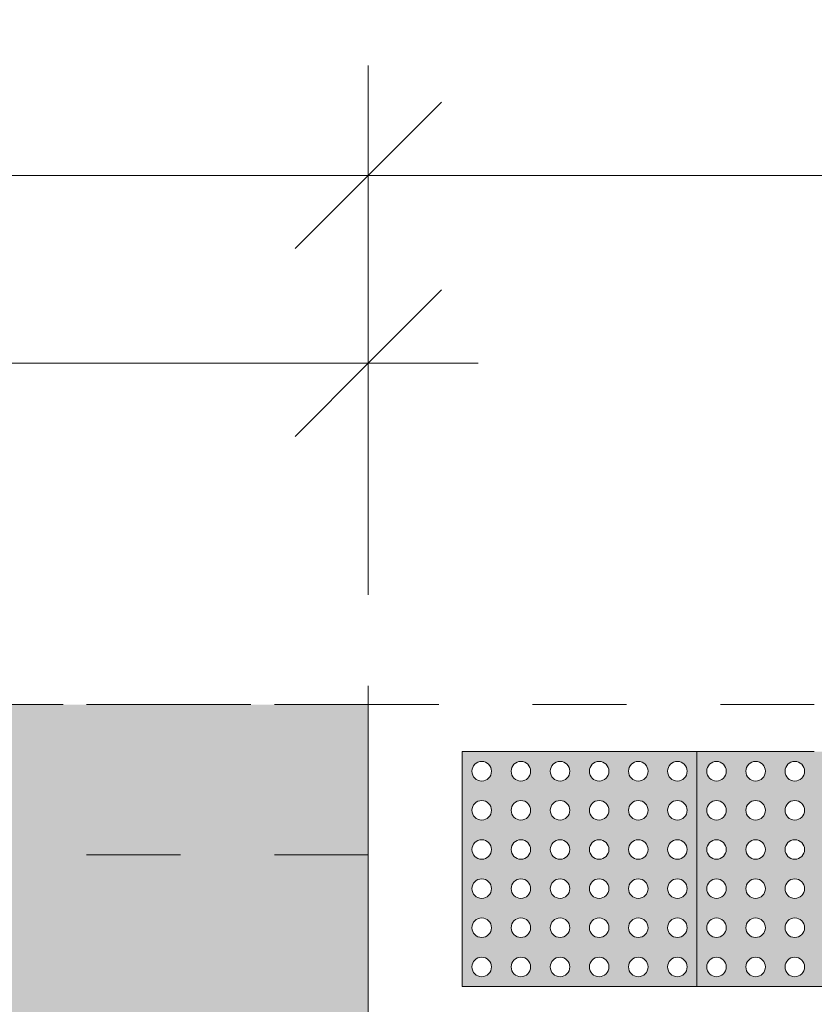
# Model space of a CAD drawing. Header units: metres. Extents: x -14.5 to 19.7, y -19.1 to 4.
# Tile 29 of 218: x 5.6 to 6.5, y -8.6 to -7.5. Entities that reach past the tile are written whole.
import ezdxf

# ---------------------------------------------------------------- set-up
doc = ezdxf.new("R2010")
doc.units = ezdxf.units.M
doc.linetypes.add('Projeção', pattern=[0.003969, 0.002381, -0.001587])
doc.linetypes.add('Traço ponto', pattern=[0.015875, 0.00635, -0.004762, 0, -0.004762])
for name, color, linetype, lineweight in [('A-ANNO-DIMS', 7, 'Continuous', 9), ('A-ANNO-DIMS-78', 7, 'Continuous', 9), ('A-DETL-GENF', 7, 'Continuous', 5), ('A-FLOR-OVHD', 7, 'Projeção', 5)]:
    doc.layers.add(name, color=color, linetype=linetype, lineweight=lineweight)
doc.layers.add('A-DETL', color=7, linetype='Continuous', lineweight=5, true_color=0x00a600)
doc.styles.add('Arial', font='arial.ttf', dxfattribs={"height": 0.117})
doc.dimstyles.new('Com_linha__ref__contínua__-_Cor_Vermelha_Arial_1_5mm', dxfattribs={"dimscale": 0.3048, "dimtxt": 0.11937, "dimasz": 0.511811, "dimexe": 0.383858, "dimexo": 0.383858, "dimgap": 0.038386, "dimtad": 1, "dimrnd": 0.01, "dimzin": 0, "dimdsep": 46, "dimtxsty": 'Arial', "dimblk1": 'OBLIQUE', "dimblk2": 'OBLIQUE', "dimsah": 1, "dimcen": 0.09, "dimdle": 0.383858, "dimazin": 0, "dimtfac": 1, "dimtdec": 4, "dimtix": 1, "dimtmove": 0, "dimatfit": 3, "dimfxl": 1, "dimtvp": 1, "dimtolj": 1, "dimtzin": 0, "dimarcsym": 2})
doc.dimstyles.new('Com_linha__ref__contínua__-_Cor_Vermelha_Arial_1_5mm_1', dxfattribs={"dimscale": 0.3048, "dimtxt": 0.11937, "dimasz": 0.511811, "dimexe": 0.383858, "dimexo": 0.383858, "dimgap": 0.038386, "dimtad": 1, "dimrnd": 0.01, "dimzin": 0, "dimdsep": 46, "dimtxsty": 'Arial', "dimblk1": 'OBLIQUE', "dimblk2": 'OBLIQUE', "dimsah": 1, "dimcen": 0.09, "dimdle": 0.383858, "dimazin": 0, "dimtfac": 1, "dimtdec": 4, "dimtix": 1, "dimtmove": 2, "dimatfit": 3, "dimfxl": 1, "dimtvp": 1, "dimtolj": 1, "dimtzin": 0, "dimarcsym": 2})

# ---------------------------------------------------------------- blocks, each defined once
blk = doc.blocks.new('DIMBLOCK10-PLANTA DE COBERTURA')
at = {"layer": 'A-ANNO-DIMS-78', "color": 242, "true_color": 0xbd2b2e}
for p, q in [((-0.1636, -7.8716), (-0.1636, -7.7546)), ((6.0064, -7.8716), (6.0064, -7.7546)), ((-0.1636, -7.8716), (-0.0856, -7.7936)), ((6.0064, -7.8716), (6.0844, -7.7936)), ((-0.1636, -7.8716), (-0.2416, -7.9496)), ((-0.1636, -7.8716), (6.1234, -7.8716)), ((-0.1636, -7.8716), (-0.1636, -8.118)), ((6.0064, -7.8716), (5.9284, -7.9496)), ((6.0064, -7.8716), (6.0064, -8.118))]:
    blk.add_line(p, q, dxfattribs=at)
at = {"layer": 'A-ANNO-DIMS-78', "color": 0, "insert": (2.7635, -7.708), "char_height": 0.117, "width": 0.379047, "attachment_point": 1, "line_spacing_factor": 0.941778, "style": 'Arial'}
blk.add_mtext('6,17', dxfattribs=at)
blk = doc.blocks.new('_Oblique')
at = {"color": 0, "linetype": 'ByBlock', "lineweight": -2}
blk.add_line((-0.5, -0.5), (0.5, 0.5), dxfattribs=at)
blk = doc.blocks.new('DIMBLOCK11-PLANTA DE COBERTURA')
at = {"layer": 'A-ANNO-DIMS-78', "color": 242, "true_color": 0xbd2b2e}
for p, q in [((-13.9936, -7.6716), (-13.9936, -7.5546)), ((6.0064, -7.6716), (6.0064, -7.5546)), ((-13.9936, -7.6716), (-13.9156, -7.5936)), ((6.0064, -7.6716), (6.0844, -7.5936)), ((-14.1106, -7.6716), (6.0064, -7.6716)), ((-13.9936, -7.6716), (-14.0716, -7.7496)), ((-13.9936, -7.6716), (-13.9936, -8.118)), ((6.0064, -7.6716), (5.9284, -7.7496)), ((6.0064, -7.6716), (6.0064, -8.118))]:
    blk.add_line(p, q, dxfattribs=at)
at = {"layer": 'A-ANNO-DIMS-78', "color": 0, "insert": (-3.5773, -7.508), "char_height": 0.117, "width": 0.487031, "attachment_point": 1, "line_spacing_factor": 0.941778, "style": 'Arial'}
blk.add_mtext('20,00', dxfattribs=at)
blk = doc.blocks.new('DIMBLOCK12-PLANTA DE COBERTURA')
at = {"layer": 'A-ANNO-DIMS-78', "color": 242, "true_color": 0xbd2b2e}
for p, q in [((6.0064, -7.6716), (6.0064, -7.5546)), ((8.0064, -7.6716), (8.0064, -7.5546)), ((6.0064, -7.6716), (6.0844, -7.5936)), ((8.0064, -7.6716), (8.0844, -7.5936)), ((6.0064, -7.6716), (5.9284, -7.7496)), ((6.0064, -7.6716), (8.1234, -7.6716)), ((6.0064, -7.6716), (6.0064, -8.118)), ((8.0064, -7.6716), (7.9284, -7.7496)), ((8.0064, -7.6716), (8.0064, -8.118))]:
    blk.add_line(p, q, dxfattribs=at)
at = {"layer": 'A-ANNO-DIMS-78', "color": 0, "insert": (6.8485, -7.508), "char_height": 0.117, "width": 0.379047, "attachment_point": 1, "line_spacing_factor": 0.941778, "style": 'Arial'}
blk.add_mtext('2,00', dxfattribs=at)

msp = doc.modelspace()

# ---------------------------------------------------------------- hatches: boundary and pattern name
at = {"layer": 'A-DETL-GENF', "true_color": 0xd2e2c2}
h = msp.add_hatch(color=254, dxfattribs=at)
h.paths.add_polyline_path([(0.8186, -18.235), (6.0064, -18.235), (6.0064, -18.075), (5.7064, -18.075), (5.7064, -16.875), (6.0064, -16.875), (6.0064, -13.815), (1.0064, -13.815), (1.0064, -18.075), (0.5264, -18.075), (0.5264, -18.235), (0.5895, -18.235)])
h.paths.add_polyline_path([(0.3464, -12.615), (6.0064, -12.615), (6.0064, -8.235), (-0.1636, -8.235), (-0.1636, -12.615)])
h.paths.add_polyline_path([(2.8659, -10.9868), (2.8235, -10.9763), (2.8043, -10.9695), (2.7876, -10.9607), (2.7743, -10.9494), (2.7648, -10.935), (2.759, -10.9179), (2.7558, -10.8955), (2.755, -10.8776), (2.7556, -10.8329), (2.5939, -10.8294), (2.0768, -10.8302), (1.9254, -10.832), (1.8985, -10.8283), (1.8879, -10.8257), (1.7156, -10.7736), (1.6384, -10.749), (1.6252, -10.7436), (1.5972, -10.728), (1.5727, -10.7077), (1.5484, -10.6823), (1.5267, -10.6548), (1.4896, -10.5987), (1.4566, -10.5404), (1.4451, -10.5163), (1.4355, -10.4915), (1.4007, -10.3737), (1.3897, -10.3184), (1.3823, -10.2685), (1.373, -10.1658), (1.3686, -10.0628), (1.3706, -10.0585), (1.3706, -9.9812), (1.3686, -9.9769), (1.373, -9.8738), (1.3823, -9.7711), (1.3897, -9.7213), (1.4074, -9.6405), (1.4355, -9.5482), (1.4451, -9.5233), (1.4566, -9.4992), (1.4896, -9.4409), (1.5267, -9.3849), (1.5546, -9.3503), (1.5867, -9.3194), (1.5984, -9.3108), (1.6471, -9.2778), (1.6968, -9.2482), (1.7485, -9.2253), (1.8032, -9.2122), (1.8604, -9.2074), (1.9188, -9.2068), (2.0688, -9.2094), (2.2187, -9.2102), (2.671, -9.2094), (2.7567, -9.2068), (2.7549, -9.1621), (2.7568, -9.1349), (2.7589, -9.1218), (2.7647, -9.1047), (2.7742, -9.0903), (2.7876, -9.079), (2.8043, -9.0702), (2.8303, -9.0615), (2.8659, -9.0528), (2.8975, -9.0643), (2.9008, -9.0667), (2.9027, -9.0683), (2.902, -9.0766), (2.8953, -9.0874), (2.8802, -9.1093), (2.8303, -9.2094), (3.2926, -9.1962), (3.755, -9.1901), (3.9077, -9.1919), (4.0603, -9.1988), (4.248, -9.2121), (4.5015, -9.1993), (4.6293, -9.1957), (4.757, -9.1981), (4.8204, -9.1966), (4.8839, -9.2004), (4.9581, -9.2118), (4.9902, -9.2218), (5.0162, -9.2197), (5.0423, -9.2204), (5.0788, -9.2259), (5.1139, -9.2367), (5.1422, -9.2576), (5.1671, -9.2824), (5.2079, -9.3272), (5.2424, -9.3769), (5.273, -9.4368), (5.297, -9.4973), (5.3164, -9.5661), (5.3307, -9.6344), (5.3449, -9.7236), (5.3571, -9.8384), (5.3611, -9.9538), (5.3611, -10.0859), (5.3571, -10.2013), (5.342, -10.3363), (5.3307, -10.4052), (5.3149, -10.4798), (5.297, -10.5423), (5.2702, -10.6093), (5.2424, -10.6628), (5.2079, -10.7124), (5.1671, -10.7573), (5.146, -10.7787), (5.1223, -10.7974), (5.1137, -10.8025), (5.1044, -10.8064), (5.0738, -10.8148), (5.0423, -10.8193), (5.0131, -10.8197), (4.9902, -10.8179), (4.9707, -10.8246), (4.9507, -10.8295), (4.8999, -10.8375), (4.8485, -10.8416), (4.6751, -10.8443), (4.5015, -10.8403), (4.248, -10.8275), (4.0603, -10.8408), (3.9077, -10.8478), (3.755, -10.8495), (3.2926, -10.8434), (2.8303, -10.8303), (2.8702, -10.9132), (2.8874, -10.9415), (2.9008, -10.9608), (2.9023, -10.9636), (2.902, -10.9713), (2.8992, -10.9744), (2.8953, -10.9762), (2.8802, -10.9821)])
at = {"layer": 'A-DETL-GENF', "true_color": 0xffffff}
h = msp.add_hatch(color=7, dxfattribs=at)
h.paths.add_polyline_path([(6.3564, -8.535), (6.3564, -8.285), (6.1064, -8.285), (6.1064, -8.535), (6.3487, -8.535)])
h.paths.add_polyline_path([(6.2939, -8.5246), (6.2887, -8.5232), (6.2849, -8.5194), (6.2835, -8.5142), (6.2849, -8.509), (6.2887, -8.5052), (6.2939, -8.5038), (6.2991, -8.5052), (6.303, -8.5091), (6.3043, -8.5142), (6.3029, -8.5194), (6.2991, -8.5232), (6.2966, -8.5243)])
h.paths.add_polyline_path([(6.2106, -8.5246), (6.2054, -8.5232), (6.2016, -8.5194), (6.2002, -8.5142), (6.2016, -8.509), (6.2054, -8.5052), (6.2106, -8.5038), (6.2158, -8.5052), (6.2196, -8.509), (6.221, -8.5142), (6.2196, -8.5194), (6.2158, -8.5232), (6.2133, -8.5243)])
h.paths.add_polyline_path([(6.1689, -8.5246), (6.1637, -8.5232), (6.1599, -8.5194), (6.1585, -8.5142), (6.1599, -8.509), (6.1637, -8.5052), (6.1689, -8.5038), (6.1741, -8.5052), (6.1779, -8.509), (6.1793, -8.5142), (6.1779, -8.5194), (6.1741, -8.5232), (6.1716, -8.5243)])
h.paths.add_polyline_path([(6.3356, -8.5246), (6.3304, -8.5232), (6.3266, -8.5194), (6.3252, -8.5142), (6.3266, -8.509), (6.3304, -8.5052), (6.3356, -8.5038), (6.3408, -8.5052), (6.3446, -8.509), (6.346, -8.5142), (6.3446, -8.5194), (6.3408, -8.5232), (6.3383, -8.5243)])
h.paths.add_polyline_path([(6.2522, -8.5246), (6.247, -8.5232), (6.2432, -8.5194), (6.2418, -8.5142), (6.2432, -8.509), (6.247, -8.5052), (6.2522, -8.5038), (6.2575, -8.5052), (6.2613, -8.509), (6.2627, -8.5142), (6.2613, -8.5194), (6.2575, -8.5232), (6.2549, -8.5243)])
h.paths.add_polyline_path([(6.1272, -8.5246), (6.122, -8.5232), (6.1182, -8.5194), (6.1168, -8.5142), (6.1182, -8.509), (6.122, -8.5052), (6.1272, -8.5038), (6.1325, -8.5052), (6.1363, -8.509), (6.1377, -8.5142), (6.1363, -8.5194), (6.1325, -8.5232), (6.1299, -8.5243)])
h.paths.add_polyline_path([(6.2939, -8.483), (6.2887, -8.4816), (6.2849, -8.4777), (6.2835, -8.4725), (6.2849, -8.4673), (6.2887, -8.4635), (6.2939, -8.4621), (6.2991, -8.4635), (6.3029, -8.4673), (6.3043, -8.4725), (6.3029, -8.4777), (6.2991, -8.4816), (6.2966, -8.4826)])
h.paths.add_polyline_path([(6.1272, -8.483), (6.122, -8.4816), (6.1182, -8.4777), (6.1168, -8.4725), (6.1182, -8.4673), (6.122, -8.4635), (6.1272, -8.4621), (6.1325, -8.4635), (6.1363, -8.4673), (6.1377, -8.4725), (6.1363, -8.4777), (6.1325, -8.4816), (6.1299, -8.4826)])
h.paths.add_polyline_path([(6.1689, -8.483), (6.1637, -8.4816), (6.1599, -8.4777), (6.1585, -8.4725), (6.1599, -8.4673), (6.1637, -8.4635), (6.1689, -8.4621), (6.1741, -8.4635), (6.1779, -8.4673), (6.1793, -8.4725), (6.1779, -8.4777), (6.1741, -8.4816), (6.1716, -8.4826)])
h.paths.add_polyline_path([(6.3356, -8.483), (6.3304, -8.4816), (6.3266, -8.4777), (6.3252, -8.4725), (6.3266, -8.4673), (6.3304, -8.4635), (6.3356, -8.4621), (6.3408, -8.4635), (6.3446, -8.4673), (6.346, -8.4725), (6.3446, -8.4777), (6.3408, -8.4816), (6.3383, -8.4826)])
h.paths.add_polyline_path([(6.2522, -8.483), (6.247, -8.4816), (6.2432, -8.4777), (6.2418, -8.4725), (6.2432, -8.4673), (6.247, -8.4635), (6.2522, -8.4621), (6.2575, -8.4635), (6.2613, -8.4673), (6.2627, -8.4725), (6.2613, -8.4777), (6.2575, -8.4816), (6.2549, -8.4826)])
h.paths.add_polyline_path([(6.2106, -8.483), (6.2054, -8.4816), (6.2016, -8.4777), (6.2002, -8.4725), (6.2016, -8.4673), (6.2054, -8.4635), (6.2106, -8.4621), (6.2158, -8.4635), (6.2196, -8.4673), (6.221, -8.4725), (6.2196, -8.4777), (6.2158, -8.4816), (6.2133, -8.4826)])
h.paths.add_polyline_path([(6.2522, -8.4413), (6.247, -8.4399), (6.2432, -8.4361), (6.2418, -8.4309), (6.2432, -8.4257), (6.247, -8.4219), (6.2522, -8.4205), (6.2575, -8.4219), (6.2613, -8.4257), (6.2627, -8.4309), (6.2613, -8.4361), (6.2575, -8.4399), (6.2549, -8.4409)])
h.paths.add_polyline_path([(6.2939, -8.4413), (6.2887, -8.4399), (6.2849, -8.4361), (6.2835, -8.4309), (6.2849, -8.4257), (6.2887, -8.4219), (6.2939, -8.4205), (6.2991, -8.4219), (6.3029, -8.4257), (6.3043, -8.4309), (6.3029, -8.4361), (6.2991, -8.4399), (6.2966, -8.4409)])
h.paths.add_polyline_path([(6.3356, -8.4413), (6.3304, -8.4399), (6.3266, -8.4361), (6.3252, -8.4309), (6.3266, -8.4257), (6.3304, -8.4219), (6.3356, -8.4205), (6.3408, -8.4219), (6.3446, -8.4257), (6.346, -8.4309), (6.3446, -8.4361), (6.3408, -8.4399), (6.3383, -8.4409)])
h.paths.add_polyline_path([(6.2106, -8.4413), (6.2054, -8.4399), (6.2016, -8.4361), (6.2002, -8.4309), (6.2016, -8.4257), (6.2054, -8.4219), (6.2106, -8.4205), (6.2158, -8.4219), (6.2196, -8.4257), (6.221, -8.4309), (6.2196, -8.4361), (6.2158, -8.4399), (6.2133, -8.4409)])
h.paths.add_polyline_path([(6.1272, -8.4413), (6.122, -8.4399), (6.1182, -8.4361), (6.1168, -8.4309), (6.1182, -8.4257), (6.122, -8.4219), (6.1272, -8.4205), (6.1325, -8.4219), (6.1363, -8.4257), (6.1377, -8.4309), (6.1363, -8.4361), (6.1325, -8.4399), (6.1299, -8.4409)])
h.paths.add_polyline_path([(6.1689, -8.4413), (6.1637, -8.4399), (6.1599, -8.4361), (6.1585, -8.4309), (6.1599, -8.4257), (6.1637, -8.4219), (6.1689, -8.4205), (6.1741, -8.4219), (6.1779, -8.4257), (6.1793, -8.4309), (6.1779, -8.4361), (6.1741, -8.4399), (6.1716, -8.4409)])
h.paths.add_polyline_path([(6.3356, -8.3996), (6.3304, -8.3982), (6.3266, -8.3944), (6.3252, -8.3892), (6.3266, -8.384), (6.3304, -8.3802), (6.3356, -8.3788), (6.3408, -8.3802), (6.3446, -8.384), (6.346, -8.3892), (6.3446, -8.3944), (6.3408, -8.3982), (6.3383, -8.3993)])
h.paths.add_polyline_path([(6.1272, -8.3996), (6.122, -8.3982), (6.1182, -8.3944), (6.1168, -8.3892), (6.1182, -8.384), (6.122, -8.3802), (6.1272, -8.3788), (6.1325, -8.3802), (6.1363, -8.384), (6.1377, -8.3892), (6.1363, -8.3944), (6.1325, -8.3982), (6.1299, -8.3993)])
h.paths.add_polyline_path([(6.1689, -8.3996), (6.1637, -8.3982), (6.1599, -8.3944), (6.1585, -8.3892), (6.1599, -8.384), (6.1637, -8.3802), (6.1689, -8.3788), (6.1741, -8.3802), (6.1779, -8.384), (6.1793, -8.3892), (6.1779, -8.3944), (6.1741, -8.3982), (6.1716, -8.3993)])
h.paths.add_polyline_path([(6.2939, -8.3996), (6.2887, -8.3982), (6.2849, -8.3944), (6.2835, -8.3892), (6.2849, -8.384), (6.2887, -8.3802), (6.2939, -8.3788), (6.2991, -8.3802), (6.3029, -8.384), (6.3043, -8.3892), (6.3029, -8.3944), (6.2991, -8.3982), (6.2966, -8.3993)])
h.paths.add_polyline_path([(6.2522, -8.3996), (6.247, -8.3982), (6.2432, -8.3944), (6.2418, -8.3892), (6.2432, -8.384), (6.247, -8.3802), (6.2522, -8.3788), (6.2575, -8.3802), (6.2613, -8.384), (6.2627, -8.3892), (6.2613, -8.3944), (6.2575, -8.3982), (6.2549, -8.3993)])
h.paths.add_polyline_path([(6.2106, -8.3996), (6.2054, -8.3982), (6.2016, -8.3944), (6.2002, -8.3892), (6.2016, -8.384), (6.2054, -8.3802), (6.2106, -8.3788), (6.2158, -8.3802), (6.2196, -8.384), (6.221, -8.3892), (6.2196, -8.3944), (6.2158, -8.3982), (6.2133, -8.3993)])
h.paths.add_polyline_path([(6.1689, -8.358), (6.1637, -8.3566), (6.1599, -8.3527), (6.1585, -8.3475), (6.1599, -8.3423), (6.1637, -8.3385), (6.1689, -8.3371), (6.1741, -8.3385), (6.1779, -8.3423), (6.1793, -8.3475), (6.1779, -8.3527), (6.1741, -8.3566), (6.1716, -8.3576)])
h.paths.add_polyline_path([(6.2106, -8.358), (6.2054, -8.3566), (6.2016, -8.3527), (6.2002, -8.3475), (6.2016, -8.3423), (6.2054, -8.3385), (6.2106, -8.3371), (6.2158, -8.3385), (6.2196, -8.3423), (6.221, -8.3475), (6.2196, -8.3527), (6.2158, -8.3566), (6.2133, -8.3576)])
h.paths.add_polyline_path([(6.2939, -8.358), (6.2887, -8.3566), (6.2849, -8.3527), (6.2835, -8.3475), (6.2849, -8.3423), (6.2887, -8.3385), (6.2939, -8.3371), (6.2991, -8.3385), (6.3029, -8.3423), (6.3043, -8.3475), (6.3029, -8.3527), (6.2991, -8.3566), (6.2966, -8.3576)])
h.paths.add_polyline_path([(6.2522, -8.358), (6.247, -8.3566), (6.2432, -8.3527), (6.2418, -8.3475), (6.2432, -8.3423), (6.247, -8.3385), (6.2522, -8.3371), (6.2575, -8.3385), (6.2613, -8.3423), (6.2627, -8.3475), (6.2613, -8.3527), (6.2575, -8.3566), (6.2549, -8.3576)])
h.paths.add_polyline_path([(6.1272, -8.358), (6.122, -8.3566), (6.1182, -8.3527), (6.1168, -8.3475), (6.1182, -8.3423), (6.122, -8.3385), (6.1272, -8.3371), (6.1325, -8.3385), (6.1363, -8.3423), (6.1377, -8.3475), (6.1363, -8.3527), (6.1325, -8.3566), (6.1299, -8.3576)])
h.paths.add_polyline_path([(6.3356, -8.358), (6.3304, -8.3566), (6.3266, -8.3527), (6.3252, -8.3475), (6.3266, -8.3423), (6.3304, -8.3385), (6.3356, -8.3371), (6.3408, -8.3385), (6.3446, -8.3423), (6.346, -8.3475), (6.3446, -8.3527), (6.3408, -8.3566), (6.3383, -8.3576)])
h.paths.add_polyline_path([(6.2939, -8.3163), (6.2887, -8.3149), (6.2849, -8.3111), (6.2835, -8.3059), (6.2849, -8.3007), (6.2887, -8.2969), (6.2939, -8.2955), (6.2991, -8.2969), (6.3029, -8.3007), (6.3043, -8.3059), (6.3029, -8.3111), (6.2991, -8.3149), (6.2966, -8.3159)])
h.paths.add_polyline_path([(6.2522, -8.3163), (6.247, -8.3149), (6.2432, -8.3111), (6.2418, -8.3059), (6.2432, -8.3007), (6.247, -8.2969), (6.2522, -8.2955), (6.2575, -8.2969), (6.2613, -8.3007), (6.2627, -8.3059), (6.2613, -8.3111), (6.2575, -8.3149), (6.2549, -8.3159)])
h.paths.add_polyline_path([(6.1689, -8.3163), (6.1637, -8.3149), (6.1599, -8.3111), (6.1585, -8.3059), (6.1599, -8.3007), (6.1637, -8.2969), (6.1689, -8.2955), (6.1741, -8.2969), (6.1779, -8.3007), (6.1793, -8.3059), (6.1779, -8.3111), (6.1741, -8.3149), (6.1716, -8.3159)])
h.paths.add_polyline_path([(6.1272, -8.3163), (6.122, -8.3149), (6.1182, -8.3111), (6.1168, -8.3059), (6.1182, -8.3007), (6.122, -8.2969), (6.1272, -8.2955), (6.1325, -8.2969), (6.1363, -8.3007), (6.1377, -8.3059), (6.1363, -8.3111), (6.1325, -8.3149), (6.1299, -8.3159)])
h.paths.add_polyline_path([(6.3356, -8.3163), (6.3304, -8.3149), (6.3266, -8.3111), (6.3252, -8.3059), (6.3266, -8.3007), (6.3304, -8.2969), (6.3356, -8.2955), (6.3408, -8.2969), (6.3446, -8.3007), (6.346, -8.3059), (6.3446, -8.3111), (6.3408, -8.3149), (6.3383, -8.3159)])
h.paths.add_polyline_path([(6.2106, -8.3163), (6.2054, -8.3149), (6.2016, -8.3111), (6.2002, -8.3059), (6.2016, -8.3007), (6.2054, -8.2969), (6.2106, -8.2955), (6.2158, -8.2969), (6.2196, -8.3007), (6.221, -8.3059), (6.2196, -8.3111), (6.2158, -8.3149), (6.2133, -8.3159)])
h = msp.add_hatch(color=7, dxfattribs=at)
h.paths.add_polyline_path([(6.4162, -8.535), (6.6064, -8.535), (6.6064, -8.285), (6.3564, -8.285), (6.3564, -8.535), (6.4137, -8.535)])
h.paths.add_polyline_path([(6.4606, -8.5246), (6.4554, -8.5232), (6.4516, -8.5194), (6.4502, -8.5142), (6.4516, -8.509), (6.4554, -8.5052), (6.4606, -8.5038), (6.4658, -8.5052), (6.4696, -8.509), (6.471, -8.5142), (6.4696, -8.5194), (6.4658, -8.5232), (6.4633, -8.5243)])
h.paths.add_polyline_path([(6.4189, -8.5246), (6.4137, -8.5232), (6.4099, -8.5194), (6.4085, -8.5142), (6.4099, -8.509), (6.4137, -8.5052), (6.4189, -8.5038), (6.4241, -8.5052), (6.4279, -8.509), (6.4293, -8.5142), (6.4279, -8.5194), (6.4241, -8.5232), (6.4216, -8.5243)])
h.paths.add_polyline_path([(6.5856, -8.5246), (6.5804, -8.5232), (6.5766, -8.5194), (6.5752, -8.5142), (6.5766, -8.509), (6.5804, -8.5052), (6.5856, -8.5038), (6.5908, -8.5052), (6.5946, -8.509), (6.596, -8.5142), (6.5946, -8.5194), (6.5908, -8.5232), (6.5883, -8.5243)])
h.paths.add_polyline_path([(6.5022, -8.5246), (6.497, -8.5232), (6.4932, -8.5194), (6.4918, -8.5142), (6.4932, -8.509), (6.497, -8.5052), (6.5022, -8.5038), (6.5075, -8.5052), (6.5113, -8.509), (6.5127, -8.5142), (6.5113, -8.5194), (6.5075, -8.5232), (6.5049, -8.5243)])
h.paths.add_polyline_path([(6.3772, -8.5246), (6.372, -8.5232), (6.3682, -8.5194), (6.3668, -8.5142), (6.3682, -8.509), (6.372, -8.5052), (6.3772, -8.5038), (6.3825, -8.5052), (6.3863, -8.509), (6.3877, -8.5142), (6.3863, -8.5194), (6.3825, -8.5232), (6.3799, -8.5243)])
h.paths.add_polyline_path([(6.5439, -8.5246), (6.5387, -8.5232), (6.5349, -8.5194), (6.5335, -8.5142), (6.5349, -8.509), (6.5387, -8.5052), (6.5439, -8.5038), (6.5491, -8.5052), (6.5529, -8.509), (6.5543, -8.5142), (6.5529, -8.5194), (6.5491, -8.5232), (6.5466, -8.5243)])
h.paths.add_polyline_path([(6.5022, -8.483), (6.497, -8.4816), (6.4932, -8.4777), (6.4918, -8.4725), (6.4932, -8.4673), (6.497, -8.4635), (6.5022, -8.4621), (6.5075, -8.4635), (6.5113, -8.4673), (6.5127, -8.4725), (6.5113, -8.4777), (6.5075, -8.4816), (6.5049, -8.4826)])
h.paths.add_polyline_path([(6.4189, -8.483), (6.4137, -8.4816), (6.4099, -8.4777), (6.4085, -8.4725), (6.4099, -8.4673), (6.4137, -8.4635), (6.4189, -8.4621), (6.4241, -8.4635), (6.4279, -8.4673), (6.4293, -8.4725), (6.4279, -8.4777), (6.4241, -8.4816), (6.4216, -8.4826)])
h.paths.add_polyline_path([(6.3772, -8.483), (6.372, -8.4816), (6.3682, -8.4777), (6.3668, -8.4725), (6.3682, -8.4673), (6.372, -8.4635), (6.3772, -8.4621), (6.3825, -8.4635), (6.3863, -8.4673), (6.3877, -8.4725), (6.3863, -8.4777), (6.3825, -8.4816), (6.3799, -8.4826)])
h.paths.add_polyline_path([(6.5856, -8.483), (6.5804, -8.4816), (6.5766, -8.4777), (6.5752, -8.4725), (6.5766, -8.4673), (6.5804, -8.4635), (6.5856, -8.4621), (6.5908, -8.4635), (6.5946, -8.4673), (6.596, -8.4725), (6.5946, -8.4777), (6.5908, -8.4816), (6.5883, -8.4826)])
h.paths.add_polyline_path([(6.4606, -8.483), (6.4554, -8.4816), (6.4516, -8.4777), (6.4502, -8.4725), (6.4516, -8.4673), (6.4554, -8.4635), (6.4606, -8.4621), (6.4658, -8.4635), (6.4696, -8.4673), (6.471, -8.4725), (6.4696, -8.4777), (6.4658, -8.4816), (6.4633, -8.4826)])
h.paths.add_polyline_path([(6.5439, -8.483), (6.5387, -8.4816), (6.5349, -8.4777), (6.5335, -8.4725), (6.5349, -8.4673), (6.5387, -8.4635), (6.5439, -8.4621), (6.5491, -8.4635), (6.5529, -8.4673), (6.5543, -8.4725), (6.5529, -8.4777), (6.5491, -8.4816), (6.5466, -8.4826)])
h.paths.add_polyline_path([(6.4606, -8.4413), (6.4554, -8.4399), (6.4516, -8.4361), (6.4502, -8.4309), (6.4516, -8.4257), (6.4554, -8.4219), (6.4606, -8.4205), (6.4658, -8.4219), (6.4696, -8.4257), (6.471, -8.4309), (6.4696, -8.4361), (6.4658, -8.4399), (6.4633, -8.4409)])
h.paths.add_polyline_path([(6.5439, -8.4413), (6.5387, -8.4399), (6.5349, -8.4361), (6.5335, -8.4309), (6.5349, -8.4257), (6.5387, -8.4219), (6.5439, -8.4205), (6.5491, -8.4219), (6.5529, -8.4257), (6.5543, -8.4309), (6.5529, -8.4361), (6.5491, -8.4399), (6.5466, -8.4409)])
h.paths.add_polyline_path([(6.4189, -8.4413), (6.4137, -8.4399), (6.4099, -8.4361), (6.4085, -8.4309), (6.4099, -8.4257), (6.4137, -8.4219), (6.4189, -8.4205), (6.4241, -8.4219), (6.4279, -8.4257), (6.4293, -8.4309), (6.4279, -8.4361), (6.4241, -8.4399), (6.4216, -8.4409)])
h.paths.add_polyline_path([(6.5022, -8.4413), (6.497, -8.4399), (6.4932, -8.4361), (6.4918, -8.4309), (6.4932, -8.4257), (6.497, -8.4219), (6.5022, -8.4205), (6.5075, -8.4219), (6.5113, -8.4257), (6.5127, -8.4309), (6.5113, -8.4361), (6.5075, -8.4399), (6.5049, -8.4409)])
h.paths.add_polyline_path([(6.3772, -8.4413), (6.372, -8.4399), (6.3682, -8.4361), (6.3668, -8.4309), (6.3682, -8.4257), (6.372, -8.4219), (6.3772, -8.4205), (6.3825, -8.4219), (6.3863, -8.4257), (6.3877, -8.4309), (6.3863, -8.4361), (6.3825, -8.4399), (6.3799, -8.4409)])
h.paths.add_polyline_path([(6.5856, -8.4413), (6.5804, -8.4399), (6.5766, -8.4361), (6.5752, -8.4309), (6.5766, -8.4257), (6.5804, -8.4219), (6.5856, -8.4205), (6.5908, -8.4219), (6.5946, -8.4257), (6.596, -8.4309), (6.5946, -8.4361), (6.5908, -8.4399), (6.5883, -8.4409)])
h.paths.add_polyline_path([(6.5856, -8.3996), (6.5804, -8.3982), (6.5766, -8.3944), (6.5752, -8.3892), (6.5766, -8.384), (6.5804, -8.3802), (6.5856, -8.3788), (6.5908, -8.3802), (6.5946, -8.384), (6.596, -8.3892), (6.5946, -8.3944), (6.5908, -8.3982), (6.5883, -8.3993)])
h.paths.add_polyline_path([(6.4189, -8.3996), (6.4137, -8.3982), (6.4099, -8.3944), (6.4085, -8.3892), (6.4099, -8.384), (6.4137, -8.3802), (6.4189, -8.3788), (6.4241, -8.3802), (6.4279, -8.384), (6.4293, -8.3892), (6.4279, -8.3944), (6.4241, -8.3982), (6.4216, -8.3993)])
h.paths.add_polyline_path([(6.5439, -8.3996), (6.5387, -8.3982), (6.5349, -8.3944), (6.5335, -8.3892), (6.5349, -8.384), (6.5387, -8.3802), (6.5439, -8.3788), (6.5491, -8.3802), (6.5529, -8.384), (6.5543, -8.3892), (6.5529, -8.3944), (6.5491, -8.3982), (6.5466, -8.3993)])
h.paths.add_polyline_path([(6.3772, -8.3996), (6.372, -8.3982), (6.3682, -8.3944), (6.3668, -8.3892), (6.3682, -8.384), (6.372, -8.3802), (6.3772, -8.3788), (6.3825, -8.3802), (6.3863, -8.384), (6.3877, -8.3892), (6.3863, -8.3944), (6.3825, -8.3982), (6.3799, -8.3993)])
h.paths.add_polyline_path([(6.5022, -8.3996), (6.497, -8.3982), (6.4932, -8.3944), (6.4918, -8.3892), (6.4932, -8.384), (6.497, -8.3802), (6.5022, -8.3788), (6.5075, -8.3802), (6.5113, -8.384), (6.5127, -8.3892), (6.5113, -8.3944), (6.5075, -8.3982), (6.5049, -8.3993)])
h.paths.add_polyline_path([(6.4606, -8.3996), (6.4554, -8.3982), (6.4516, -8.3944), (6.4502, -8.3892), (6.4516, -8.384), (6.4554, -8.3802), (6.4606, -8.3788), (6.4658, -8.3802), (6.4696, -8.384), (6.471, -8.3892), (6.4696, -8.3944), (6.4658, -8.3982), (6.4633, -8.3993)])
h.paths.add_polyline_path([(6.4189, -8.358), (6.4137, -8.3566), (6.4099, -8.3527), (6.4085, -8.3475), (6.4099, -8.3423), (6.4137, -8.3385), (6.4189, -8.3371), (6.4241, -8.3385), (6.4279, -8.3423), (6.4293, -8.3475), (6.4279, -8.3527), (6.4241, -8.3566), (6.4216, -8.3576)])
h.paths.add_polyline_path([(6.5022, -8.358), (6.497, -8.3566), (6.4932, -8.3527), (6.4918, -8.3475), (6.4932, -8.3423), (6.497, -8.3385), (6.5022, -8.3371), (6.5075, -8.3385), (6.5113, -8.3423), (6.5127, -8.3475), (6.5113, -8.3527), (6.5075, -8.3566), (6.5049, -8.3576)])
h.paths.add_polyline_path([(6.3772, -8.358), (6.372, -8.3566), (6.3682, -8.3527), (6.3668, -8.3475), (6.3682, -8.3423), (6.372, -8.3385), (6.3772, -8.3371), (6.3825, -8.3385), (6.3863, -8.3423), (6.3877, -8.3475), (6.3863, -8.3527), (6.3825, -8.3566), (6.3799, -8.3576)])
h.paths.add_polyline_path([(6.5856, -8.358), (6.5804, -8.3566), (6.5766, -8.3527), (6.5752, -8.3475), (6.5766, -8.3423), (6.5804, -8.3385), (6.5856, -8.3371), (6.5908, -8.3385), (6.5946, -8.3423), (6.596, -8.3475), (6.5946, -8.3527), (6.5908, -8.3566), (6.5883, -8.3576)])
h.paths.add_polyline_path([(6.4606, -8.358), (6.4554, -8.3566), (6.4516, -8.3527), (6.4502, -8.3475), (6.4516, -8.3423), (6.4554, -8.3385), (6.4606, -8.3371), (6.4658, -8.3385), (6.4696, -8.3423), (6.471, -8.3475), (6.4696, -8.3527), (6.4658, -8.3566), (6.4633, -8.3576)])
h.paths.add_polyline_path([(6.5439, -8.358), (6.5387, -8.3566), (6.5349, -8.3527), (6.5335, -8.3475), (6.5349, -8.3423), (6.5387, -8.3385), (6.5439, -8.3371), (6.5491, -8.3385), (6.5529, -8.3423), (6.5543, -8.3475), (6.5529, -8.3527), (6.5491, -8.3566), (6.5466, -8.3576)])
h.paths.add_polyline_path([(6.3772, -8.3163), (6.372, -8.3149), (6.3682, -8.3111), (6.3668, -8.3059), (6.3682, -8.3007), (6.372, -8.2969), (6.3772, -8.2955), (6.3825, -8.2969), (6.3863, -8.3007), (6.3877, -8.3059), (6.3863, -8.3111), (6.3825, -8.3149), (6.3799, -8.3159)])
h.paths.add_polyline_path([(6.4606, -8.3163), (6.4554, -8.3149), (6.4516, -8.3111), (6.4502, -8.3059), (6.4516, -8.3007), (6.4554, -8.2969), (6.4606, -8.2955), (6.4658, -8.2969), (6.4696, -8.3007), (6.471, -8.3059), (6.4696, -8.3111), (6.4658, -8.3149), (6.4633, -8.3159)])
h.paths.add_polyline_path([(6.5439, -8.3163), (6.5387, -8.3149), (6.5349, -8.3111), (6.5335, -8.3059), (6.5349, -8.3007), (6.5387, -8.2969), (6.5439, -8.2955), (6.5491, -8.2969), (6.5529, -8.3007), (6.5543, -8.3059), (6.5529, -8.3111), (6.5491, -8.3149), (6.5466, -8.3159)])
h.paths.add_polyline_path([(6.4189, -8.3163), (6.4137, -8.3149), (6.4099, -8.3111), (6.4085, -8.3059), (6.4099, -8.3007), (6.4137, -8.2969), (6.4189, -8.2955), (6.4241, -8.2969), (6.4279, -8.3007), (6.4293, -8.3059), (6.4279, -8.3111), (6.4241, -8.3149), (6.4216, -8.3159)])
h.paths.add_polyline_path([(6.5856, -8.3163), (6.5804, -8.3149), (6.5766, -8.3111), (6.5752, -8.3059), (6.5766, -8.3007), (6.5804, -8.2969), (6.5856, -8.2955), (6.5908, -8.2969), (6.5946, -8.3007), (6.596, -8.3059), (6.5946, -8.3111), (6.5908, -8.3149), (6.5883, -8.3159)])
h.paths.add_polyline_path([(6.5022, -8.3163), (6.497, -8.3149), (6.4932, -8.3111), (6.4918, -8.3059), (6.4932, -8.3007), (6.497, -8.2969), (6.5022, -8.2955), (6.5075, -8.2969), (6.5113, -8.3007), (6.5127, -8.3059), (6.5113, -8.3111), (6.5075, -8.3149), (6.5049, -8.3159)])

# ---------------------------------------------------------------- linework, layer by layer
at = {"layer": 'A-DETL', "color": 7, "linetype": 'Traço ponto'}
for p, q in [((6.0064, -12.715), (6.0064, -7.835)), ((6.4814, -8.235), (-13.9936, -8.235)), ((6.0064, -8.235), (-0.1636, -8.235)), ((6.0064, -12.615), (6.0064, -8.235))]:
    msp.add_line(p, q, dxfattribs=at)
at = {"layer": 'A-DETL', "color": 8, "true_color": 0x808080}
for p, q in [((6.3564, -8.285), (6.1064, -8.285)), ((6.1064, -8.285), (6.1064, -8.535)), ((6.4814, -8.285), (6.3564, -8.285)), ((6.3564, -8.535), (6.3564, -8.285)), ((6.1064, -8.535), (6.3564, -8.535)), ((6.3564, -8.535), (6.6064, -8.535))]:
    msp.add_line(p, q, dxfattribs=at)
for centre, start, end in [((6.1272, -8.3059), 0, 180), ((6.1689, -8.3059), 0, 180), ((6.2106, -8.3059), 0, 180), ((6.2522, -8.3059), 0, 180), ((6.2939, -8.3059), 0, 180), ((6.3356, -8.3059), 0, 180), ((6.3772, -8.3059), 0, 180), ((6.4189, -8.3059), 0, 180), ((6.4606, -8.3059), 0, 180), ((6.1272, -8.3059), 180, 0), ((6.1689, -8.3059), 180, 0), ((6.2106, -8.3059), 180, 0), ((6.2522, -8.3059), 180, 0), ((6.2939, -8.3059), 180, 0), ((6.3356, -8.3059), 180, 0), ((6.3772, -8.3059), 180, 0), ((6.4189, -8.3059), 180, 0), ((6.4606, -8.3059), 180, 0), ((6.1272, -8.3475), 0, 180), ((6.1689, -8.3475), 0, 180), ((6.2106, -8.3475), 0, 180), ((6.2522, -8.3475), 0, 180), ((6.2939, -8.3475), 0, 180), ((6.3356, -8.3475), 0, 180), ((6.3772, -8.3475), 0, 180), ((6.4189, -8.3475), 0, 180), ((6.4606, -8.3475), 0, 180), ((6.1272, -8.3475), 180, 0), ((6.1689, -8.3475), 180, 0), ((6.2106, -8.3475), 180, 0), ((6.2522, -8.3475), 180, 0), ((6.2939, -8.3475), 180, 0), ((6.3356, -8.3475), 180, 0), ((6.3772, -8.3475), 180, 0), ((6.4189, -8.3475), 180, 0), ((6.4606, -8.3475), 180, 0), ((6.1272, -8.3892), 0, 180), ((6.1689, -8.3892), 0, 180), ((6.2106, -8.3892), 0, 180), ((6.2522, -8.3892), 0, 180), ((6.2939, -8.3892), 0, 180), ((6.3356, -8.3892), 0, 180), ((6.3772, -8.3892), 0, 180), ((6.4189, -8.3892), 0, 180), ((6.4606, -8.3892), 0, 180), ((6.1272, -8.3892), 180, 0), ((6.1689, -8.3892), 180, 0), ((6.2106, -8.3892), 180, 0), ((6.2522, -8.3892), 180, 0), ((6.2939, -8.3892), 180, 0), ((6.3356, -8.3892), 180, 0), ((6.3772, -8.3892), 180, 0), ((6.4189, -8.3892), 180, 0), ((6.4606, -8.3892), 180, 0), ((6.1272, -8.4309), 0, 180), ((6.1689, -8.4309), 0, 180), ((6.2106, -8.4309), 0, 180), ((6.2522, -8.4309), 0, 180), ((6.2939, -8.4309), 0, 180), ((6.3356, -8.4309), 0, 180), ((6.3772, -8.4309), 0, 180), ((6.4189, -8.4309), 0, 180), ((6.4606, -8.4309), 0, 180), ((6.1272, -8.4309), 180, 0), ((6.1689, -8.4309), 180, 0), ((6.2106, -8.4309), 180, 0), ((6.2522, -8.4309), 180, 0), ((6.2939, -8.4309), 180, 0), ((6.3356, -8.4309), 180, 0), ((6.3772, -8.4309), 180, 0), ((6.4189, -8.4309), 180, 0), ((6.4606, -8.4309), 180, 0), ((6.1272, -8.4725), 0, 180), ((6.1689, -8.4725), 0, 180), ((6.2106, -8.4725), 0, 180), ((6.2522, -8.4725), 0, 180), ((6.2939, -8.4725), 0, 180), ((6.3356, -8.4725), 0, 180), ((6.3772, -8.4725), 0, 180), ((6.4189, -8.4725), 0, 180), ((6.4606, -8.4725), 0, 180), ((6.1272, -8.4725), 180, 0), ((6.1689, -8.4725), 180, 0), ((6.2106, -8.4725), 180, 0), ((6.2522, -8.4725), 180, 0), ((6.2939, -8.4725), 180, 0), ((6.3356, -8.4725), 180, 0), ((6.3772, -8.4725), 180, 0), ((6.4189, -8.4725), 180, 0), ((6.4606, -8.4725), 180, 0), ((6.1272, -8.5142), 0, 180), ((6.1689, -8.5142), 0, 180), ((6.2106, -8.5142), 0, 180), ((6.2522, -8.5142), 0, 180), ((6.2939, -8.5142), 0, 180), ((6.3356, -8.5142), 0, 180), ((6.3772, -8.5142), 0, 180), ((6.4189, -8.5142), 0, 180), ((6.4606, -8.5142), 0, 180), ((6.1272, -8.5142), 180, 0), ((6.1689, -8.5142), 180, 0), ((6.2106, -8.5142), 180, 0), ((6.2522, -8.5142), 180, 0), ((6.2939, -8.5142), 180, 0), ((6.3356, -8.5142), 180, 0), ((6.3772, -8.5142), 180, 0), ((6.4189, -8.5142), 180, 0), ((6.4606, -8.5142), 180, 0)]:
    msp.add_arc(centre, 0.0104, start, end, dxfattribs=at)
at = {"layer": 'A-FLOR-OVHD'}
msp.add_line((6.0064, -8.395), (-13.8336, -8.395), dxfattribs=at)

# ---------------------------------------------------------------- dimensions: what is measured, and where the dimension line sits
at = {"layer": 'A-ANNO-DIMS', "color": 242, "true_color": 0xbd2b2e}
dim = msp.add_linear_dim(base=(6.0064, -7.6716), p1=(-13.9936, -8.235), p2=(6.0064, -8.235), dimstyle='Com_linha__ref__contínua__-_Cor_Vermelha_Arial_1_5mm_1', override={"dimpost": '<>', "dimfxl": 20}, dxfattribs=at)
dim.commit()
dim.dimension.update_dxf_attribs({"geometry": 'DIMBLOCK11-PLANTA DE COBERTURA', "text_midpoint": (-3.3338, -7.586), "dimtype": 160})
for base, p1, p2, override, picture, middle in [((8.0064, -7.6716), (6.0064, -8.235), (8.0064, -8.235), {"dimpost": '<>', "dimfxl": 2}, 'DIMBLOCK12-PLANTA DE COBERTURA', (7.0064, -7.6001)), ((6.0064, -7.8716), (-0.1636, -8.235), (6.0064, -8.235), {"dimpost": '<>', "dimfxl": 6.17}, 'DIMBLOCK10-PLANTA DE COBERTURA', (2.9214, -7.8001))]:
    dim = msp.add_linear_dim(base=base, p1=p1, p2=p2, dimstyle='Com_linha__ref__contínua__-_Cor_Vermelha_Arial_1_5mm', override=override, dxfattribs=at)
    dim.commit()
    dim.dimension.update_dxf_attribs({"geometry": picture, "text_midpoint": middle})

doc.saveas('drawing.dxf')
